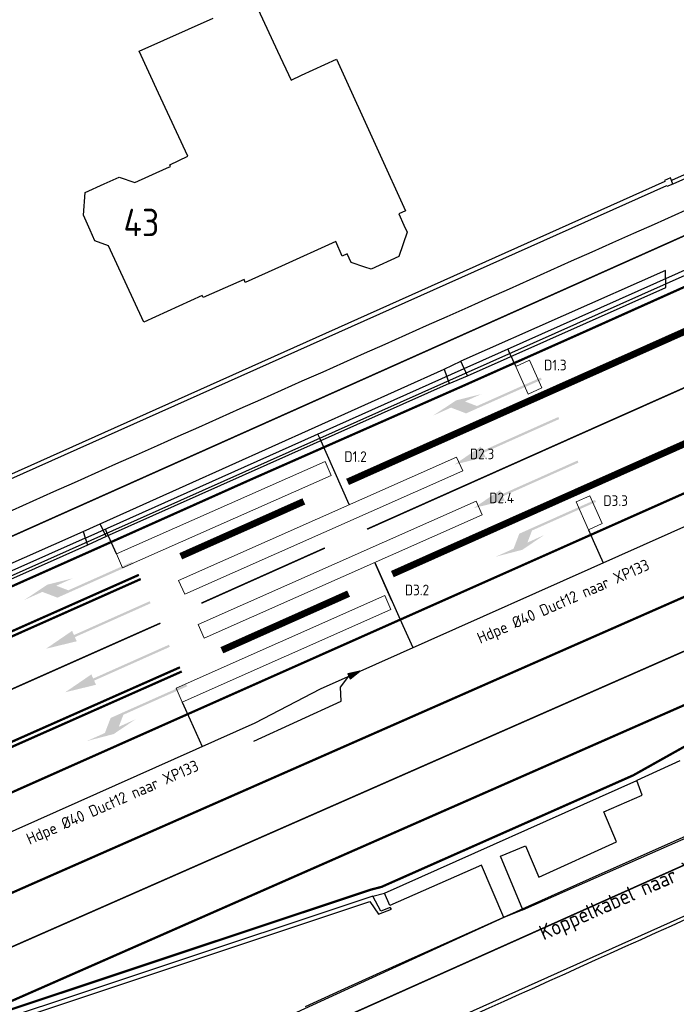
# Model space of a CAD drawing. Header units: metres. Extents: x 144112 to 146497, y 457631 to 458575.
# Tile 37 of 59: x 145918 to 145961, y 458270 to 458335. Entities that reach past the tile are written whole.
import ezdxf
from ezdxf.enums import TextEntityAlignment as Align

# ---------------------------------------------------------------- set-up
doc = ezdxf.new("R2010")
doc.units = ezdxf.units.M
doc.header["$LTSCALE"] = 0.25
for name, pattern in [('N237M200$0$030270', [0.75, 0.0675, -0.6825]), ('N237M200$0$13', [1, 0.25, -0.75]), ('N237M200$0$39', [3, 0.75, -2.25])]:
    doc.linetypes.add(name, pattern=pattern)
doc.layers.get('0').update_dxf_attribs({"linetype": 'CONTINUOUS', "lineweight": 0})
for name, color, linetype in [('B01_D', 1, 'CONTINUOUS'), ('KABEL-500', 3, 'CONTINUOUS'), ('LUS-T-CODE', 1, 'CONTINUOUS'), ('N237M200$0$TM-L_03-27_10', 252, 'N237M200$0$030270'), ('N237M200$0$TM-L_1-3_10', 252, 'N237M200$0$13'), ('N237M200$0$TM-L_1-3_45', 252, 'N237M200$0$13'), ('N237M200$0$TM-L_3-9_10', 252, 'N237M200$0$39'), ('N237M200$0$TM-L_C_15', 252, 'CONTINUOUS'), ('N237M200$0$TM-PIJL', 252, 'CONTINUOUS'), ('ONDERGROND', 7, 'CONTINUOUS'), ('TER-T01', 3, 'CONTINUOUS'), ('TER-T02', 3, 'RASTER'), ('VRI - BUIS', 1, 'CONTINUOUS'), ('VRI - Koppelkabel', 30, 'CONTINUOUS'), ('VRI - uitslijper', 1, 'CONTINUOUS'), ('WEG-NW-VERHARDING', 42, 'CONTINUOUS'), ('WEG-T01', 7, 'CONTINUOUS'), ('WEG-T21', 12, 'CONTINUOUS'), ('Z02', 7, 'CONTINUOUS')]:
    doc.layers.add(name, color=color, linetype=linetype)
doc.layers.add('LUSSEN', color=7, linetype='CONTINUOUS', lineweight=0)
doc.styles.add('I020-1', font='ISO', dxfattribs={"height": 2})
doc.styles.add('ISO', font='ISO')
doc.styles.add('VRI131 kabel1$0$ISO', font='ISO')
doc.linetypes.add('RASTER', pattern='A,0.25,-0.25,[150,BLOK.SHX,S=0.25,R=0,X=0,Y=0],-0.25,0.25', length=1)

# ---------------------------------------------------------------- blocks, each defined once
blk = doc.blocks.new('V_15X1')
blk.add_lwpolyline([(0.5, 0), (0.5, -15), (-0.5, -15), (-0.5, 0)], close=True)
at = {"layer": 'LUS-T-CODE', "style": 'ISO'}
blk.add_attdef('LUS', text='', height=1, rotation=270, dxfattribs=at).set_placement((-0.021, -16.415), align=Align.MIDDLE)
blk = doc.blocks.new('V_20X1')
blk.add_lwpolyline([(0.5, 0), (0.5, -20), (-0.5, -20), (-0.5, 0)], close=True)
at = {"layer": 'LUS-T-CODE', "style": 'I020-1'}
blk.add_attdef('LUS', text='', height=1, rotation=270, dxfattribs=at).set_placement((0.014, -21.613), align=Align.MIDDLE)
blk = doc.blocks.new('V_1X2')
blk.add_lwpolyline([(-1, 0), (1, 0), (1, -1), (-1, -1), (-1, 0)])
at = {"layer": 'LUS-T-CODE', "style": 'I020-1'}
blk.add_attdef('LUS', text='', height=1, rotation=270, dxfattribs=at).set_placement((0.022, -2.416), align=Align.MIDDLE)
blk = doc.blocks.new('N237M200$0$vobud')
at = {"layer": 'N237M200$0$TM-PIJL'}
blk.add_hatch(color=256, dxfattribs=at).paths.add_polyline_path([(5.45, -0.375), (7.5, 0), (5.45, 0.375), (5.45, 0.075), (0, 0.075), (0, -0.075), (5.45, -0.075)])
blk = doc.blocks.new('N237M200$0$vobul')
at = {"layer": 'N237M200$0$TM-PIJL'}
blk.add_hatch(color=256, dxfattribs=at).paths.add_polyline_path([(0, 0.075), (4.6, 0.075), (5.2, 0.675), (4, 0.675), (5.7, 0.975), (7.5, 0.675), (6.2, 0.675), (5.45, -0.075), (0, -0.075)])
blk = doc.blocks.new('N237M200$0$vobur')
at = {"layer": 'N237M200$0$TM-PIJL'}
blk.add_hatch(color=256, dxfattribs=at).paths.add_polyline_path([(0, -0.075), (4.6, -0.075), (5.2, -0.675), (4, -0.675), (5.7, -0.975), (7.5, -0.675), (6.2, -0.675), (5.45, 0.075), (0, 0.075)])
blk = doc.blocks.new('N237_ondergrond1')
at = {"layer": 'B01_D', "color": 8}
for points in [[(145933.468, 458336.47), (145935.022, 458333.134)], [(145925.921, 458333.12), (145930.804, 458335.287)], [(145927.201, 458330.356), (145925.921, 458333.12)], [(145935.022, 458333.134), (145935.914, 458331.221)], [(145936.602, 458331.536), (145938.904, 458332.591)], [(145938.904, 458332.591), (145941.669, 458326.523)], [(145935.914, 458331.221), (145936.602, 458331.536)], [(145929.123, 458326.209), (145927.201, 458330.356)], [(145927.943, 458325.658), (145929.123, 458326.209)], [(145941.669, 458326.523), (145943.447, 458322.62)], [(145927.732, 458325.432), (145927.993, 458325.548)], [(145927.993, 458325.548), (145927.943, 458325.658)], [(145923.631, 458324.397), (145924.622, 458324.838)], [(145924.622, 458324.838), (145925.642, 458324.498)], [(145925.642, 458324.498), (145927.732, 458325.432)], [(145922.373, 458323.837), (145923.631, 458324.397)], [(145922.273, 458322.337), (145922.373, 458323.837)], [(145922.704, 458321.359), (145922.273, 458322.337)], [(145943.447, 458322.62), (145942.997, 458322.42)], [(145942.997, 458322.42), (145943.336, 458321.679)], [(145943.336, 458321.679), (145943.547, 458321.219)], [(145923.013, 458320.657), (145922.704, 458321.359)], [(145943.547, 458321.219), (145943.007, 458319.619)], [(145923.917, 458320.324), (145923.013, 458320.657)], [(145926.233, 458315.306), (145923.917, 458320.324)], [(145938.856, 458320.609), (145935.295, 458318.998)], [(145939.276, 458319.648), (145938.856, 458320.609)], [(145939.598, 458319.79), (145939.276, 458319.648)], [(145939.866, 458319.238), (145939.598, 458319.79)], [(145935.295, 458318.998), (145932.905, 458317.917)], [(145940.767, 458318.929), (145939.866, 458319.238)], [(145943.007, 458319.619), (145941.177, 458318.788)], [(145941.177, 458318.788), (145940.767, 458318.929)], [(145932.835, 458318.107), (145931.582, 458317.555)], [(145932.905, 458317.917), (145932.835, 458318.107)], [(145930.074, 458317.067), (145926.233, 458315.306)], [(145930.126, 458316.937), (145930.074, 458317.067)], [(145931.582, 458317.555), (145930.126, 458316.937)]]:
    blk.add_lwpolyline(points, dxfattribs=at)
at = {"layer": 'N237M200$0$TM-L_03-27_10', "color": 8, "const_width": 0.1, "flags": 128}
for points in [[(146068.122, 458368.513), (145912.129, 458298.802), (145898.23, 458293.087)], [(145913.924, 458258.209), (146068.122, 458327.189)]]:
    blk.add_lwpolyline(points, dxfattribs=at)
at = {"layer": 'N237M200$0$TM-L_1-3_10', "color": 8, "const_width": 0.1, "flags": 128}
for points in [[(145940.915, 458301.696, -0.000596), (145985.773, 458321.66)], [(145930.021, 458296.828, -0.000108), (145938.132, 458300.454, -0.000108)]]:
    blk.add_lwpolyline(points, format="xyb", dxfattribs=at)
blk.add_lwpolyline([(145927.323, 458295.515), (145911.787, 458288.614)], dxfattribs=at)
at = {"layer": 'N237M200$0$TM-L_1-3_45', "color": 8, "const_width": 0.45, "flags": 128}
for points in [[(145939.628, 458304.802, 0.000316), (145984.379, 458324.788)], [(145942.575, 458298.74, -0.000254), (145987.508, 458318.771)], [(145928.661, 458299.914, 0.000057), (145936.755, 458303.521, 0.000057)], [(145931.365, 458293.734, -0.000047), (145939.698, 458297.455, -0.000047)]]:
    blk.add_lwpolyline(points, format="xyb", dxfattribs=at)
at = {"layer": 'N237M200$0$TM-L_3-9_10', "color": 8, "const_width": 0.1, "flags": 128}
blk.add_lwpolyline([(146068.122, 458340.443), (145913.493, 458272.443)], dxfattribs=at)
at = {"layer": 'N237M200$0$TM-L_C_15', "color": 8, "const_width": 0.15, "flags": 128}
for points in [[(145907.252, 458279.806), (145963.958, 458305.029), (145977.886, 458311.26), (145980.51, 458312.541), (146018.901, 458332.692, -0.013992), (146023.618, 458335.019, -0.000174), (146068.122, 458354.888, -0.000174)], [(145909.607, 458274.285, -0.000177), (146068.122, 458344.013, -0.000177)], [(145900.322, 458290.242), (145902.435, 458291.211, 0.001011), (145933.396, 458305.015), (145947.087, 458311.054, 0.001781), (145971.326, 458321.928), (145986.037, 458326.942), (145996.128, 458330.312), (146023.502, 458342.578)]]:
    blk.add_lwpolyline(points, format="xyb", dxfattribs=at)
for points in [[(146068.122, 458336.909), (145912.462, 458268.44), (145941.149, 458277.989), (145941.863, 458278.175), (145958.41, 458285.51), (145984.602, 458300.181)], [(145925.909, 458298.69), (145909.65, 458291.47)], [(145926.032, 458298.416), (145909.779, 458291.179)], [(145928.61, 458292.613), (145912.35, 458285.411)], [(145928.731, 458292.338), (145912.477, 458285.127)]]:
    blk.add_lwpolyline(points, dxfattribs=at)
at = {"layer": 'TER-T01', "color": 8}
for points in [[(145960.928, 458324.611), (145960.861, 458324.804), (145960.478, 458324.623), (145960.48, 458324.565), (145905.521, 458299.941), (145905.482, 458300.034), (145905.236, 458299.931)], [(145961.006, 458324.385), (145960.928, 458324.611)]]:
    blk.add_lwpolyline(points, dxfattribs=at)
at = {"layer": 'TER-T02', "color": 8, "flags": 128}
blk.add_lwpolyline([(145964.525, 458326.227), (145960.928, 458324.611)], dxfattribs=at)
blk.add_lwpolyline([(145998.903, 458292.605, 0.001901), (145934.942, 458263.861), (145927.083, 458259.062), (145920.745, 458252.117), (145915.932, 458243.604), (145913.945, 458233.808), (145914.151, 458225.547), (145916.405, 458218.892)], format="xyb", dxfattribs=at)
at = {"layer": 'WEG-NW-VERHARDING', "color": 8, "flags": 128}
blk.add_lwpolyline([(145997.225, 458330.683), (146207.545, 458424.495), (145997.225, 458330.683), (145964.842, 458319.736), (145896.701, 458289.329, -0.799504), (145887.318, 458299.252, -0.107165), (145891.9, 458303.658), (145892.231, 458303.862)], format="xyb", dxfattribs=at)
blk.add_lwpolyline([(145997.225, 458330.683), (146207.545, 458424.495), (145997.225, 458330.683), (145964.842, 458319.736), (145896.701, 458289.329, -0.799504), (145887.318, 458299.252, -0.107165), (145891.9, 458303.658), (145892.231, 458303.862)], format="xyb", dxfattribs=at)
at = {"layer": 'WEG-T01', "color": 8}
blk.add_lwpolyline([(146080.913, 458375.865, -0.000695), (145906.67, 458298.086), (145888.093, 458290.706)], format="xyb", dxfattribs=at)
for points in [[(145964.652, 458326.011), (145961.006, 458324.385)], [(145961.006, 458324.385), (145960.626, 458324.222), (145960.595, 458324.262), (145905.635, 458299.709), (145905.676, 458299.649), (145905.25, 458299.472)], [(145960.53, 458318.708), (145947.074, 458312.731)], [(145960.547, 458317.59), (145960.53, 458318.708)], [(145947.51, 458311.785), (145960.547, 458317.59)], [(145945.978, 458312.214), (145947.074, 458312.731)], [(145947.51, 458311.785), (145947.074, 458312.731)], [(145923.369, 458302.05), (145945.978, 458312.214)], [(145945.978, 458312.214), (145946.318, 458311.263)], [(145946.318, 458311.263), (145923.747, 458301.209)], [(145946.318, 458311.263), (145947.51, 458311.785)], [(145901.7, 458292.86), (145910.449, 458296.318), (145922.237, 458301.548)], [(145922.237, 458301.548), (145923.369, 458302.05)], [(145922.237, 458301.548), (145922.533, 458300.647)], [(145923.747, 458301.209), (145923.369, 458302.05)], [(145923.747, 458301.209), (145922.533, 458300.647)], [(145922.533, 458300.647), (145902.25, 458291.621)], [(145916.929, 458255.686), (145917.113, 458256.241), (145999.535, 458293.189)], [(145961.484, 458286.469), (145958.645, 458285.162)], [(145942.049, 458277.765), (145958.645, 458285.162)], [(145951.162, 458276.66), (145949.695, 458280.192), (145951.326, 458280.879), (145952.196, 458278.825), (145957.32, 458281.147), (145956.47, 458283.108), (145959, 458284.197), (145958.645, 458285.162)], [(145951.162, 458276.66), (145963.576, 458282.143)], [(145949.902, 458276.163), (145948.427, 458279.603), (145942.4, 458276.958), (145942.049, 458277.765)], [(145941.294, 458277.563), (145912.174, 458267.87)], [(145941.294, 458277.563), (145942.049, 458277.765)], [(145942.435, 458276.815), (145941.827, 458276.572), (145941.294, 458277.563)], [(145951.162, 458276.66), (145949.902, 458276.163)], [(145949.902, 458276.163), (145920.285, 458262.598)]]:
    blk.add_lwpolyline(points, dxfattribs=at)
at = {"layer": 'WEG-T21', "color": 8}
blk.add_lwpolyline([(145920.285, 458262.598, 0.087785), (145921.138, 458263.384), (145920.956, 458263.523, -0.099681), (145920.162, 458262.834), (145917.575, 458261.747), (145915.747, 458261.089), (145915.495, 458261.079), (145915.324, 458261.265), (145912.543, 458267.698), (145941.101, 458277.22), (145941.668, 458276.382), (145942.527, 458276.714), (145942.435, 458276.815)], format="xyb", dxfattribs=at)
at = {"layer": 'N237M200$0$TM-PIJL', "color": 8}
for name, p, rotation in [('N237M200$0$vobur', (145952.37, 458311.595), 204.0372041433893), ('N237M200$0$vobud', (145953.517, 458309.002), 204.0481700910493), ('N237M200$0$vobud', (145954.784, 458306.14), 204.0321445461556), ('N237M200$0$vobul', (145955.931, 458303.55), 204.0321436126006), ('N237M200$0$vobur', (145925.5, 458299.48), 204.0372041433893), ('N237M200$0$vobud', (145926.647, 458296.887), 204.0481700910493), ('N237M200$0$vobud', (145927.914, 458294.025), 204.0321445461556), ('N237M200$0$vobul', (145929.061, 458291.435), 204.0321436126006)]:
    blk.add_blockref(name, p, dxfattribs=dict(at, rotation=rotation))
at = {"layer": 'Z02', "color": 8, "style": 'ISO'}
blk.add_text('43', height=1.8, dxfattribs=at).set_placement((145924.896, 458320.96))

msp = doc.modelspace()

# ---------------------------------------------------------------- linework, layer by layer
at = {"layer": 'KABEL-500'}
for p, q in [((145950.307, 458313.25), (145950.175, 458313.546)), ((145937.861, 458291.205), (145978.371, 458309.26)), ((145937.797, 458307.668), (145937.671, 458307.947)), ((145923.811, 458301.465), (145923.71, 458301.691)), ((145955.781, 458300.943), (145956.433, 458299.482)), ((145943.272, 458295.368), (145943.924, 458293.906)), ((145914.676, 458280.542), (145933.548, 458288.954)), ((145929.285, 458289.165), (145930.07, 458287.403))]:
    msp.add_line(p, q, dxfattribs=at)
for points in [[(145947.292, 458312.258), (146012.256, 458341.282)], [(145922.385, 458301.097), (145947.292, 458312.258)], [(145922.385, 458301.097), (145902.475, 458292.249)], [(145933.548, 458288.954), (145937.861, 458291.205)]]:
    msp.add_lwpolyline(points, dxfattribs=at)
at = {"layer": 'VRI - BUIS', "color": 0}
for p, q in [((145939.637, 458292.197), (145940.426, 458292.348)), ((145939.637, 458292.197), (145939.8, 458291.844)), ((145940.426, 458292.348), (145939.657, 458292.153)), ((145940.426, 458292.348), (145939.678, 458292.109)), ((145940.426, 458292.348), (145939.698, 458292.065)), ((145940.426, 458292.348), (145939.718, 458292.021)), ((145940.426, 458292.348), (145939.718, 458292.021)), ((145939.734, 458291.987), (145940.426, 458292.348)), ((145940.426, 458292.348), (145939.739, 458291.977)), ((145939.744, 458291.966), (145940.426, 458292.348)), ((145940.426, 458292.348), (145939.759, 458291.932)), ((145940.426, 458292.348), (145939.779, 458291.888)), ((145940.426, 458292.348), (145939.8, 458291.844))]:
    msp.add_line(p, q, dxfattribs=at)
at = {"layer": 'VRI - BUIS', "color": 0, "flags": 128}
for points in [[(145933.469, 458287.748), (145939.199, 458290.388), (145939.175, 458291.296), (145939.718, 458292.021)], [(145939.642, 458292.185), (145940.426, 458292.348)], [(145940.426, 458292.348), (145939.647, 458292.176)], [(145939.652, 458292.165), (145940.426, 458292.348)], [(145939.662, 458292.143), (145940.426, 458292.348)], [(145940.426, 458292.348), (145939.668, 458292.13)], [(145939.672, 458292.12), (145940.426, 458292.348)], [(145939.683, 458292.098), (145940.426, 458292.348)], [(145940.426, 458292.348), (145939.688, 458292.087)], [(145939.693, 458292.075), (145940.426, 458292.348)], [(145939.703, 458292.054), (145940.426, 458292.348)], [(145940.426, 458292.348), (145939.707, 458292.044)], [(145939.713, 458292.031), (145940.426, 458292.348)], [(145939.723, 458292.01), (145940.426, 458292.348)], [(145940.426, 458292.348), (145939.729, 458291.997)], [(145940.426, 458292.348), (145939.749, 458291.954)], [(145939.754, 458291.944), (145940.426, 458292.348)], [(145939.764, 458291.921), (145940.426, 458292.348)], [(145940.426, 458292.348), (145939.769, 458291.911)], [(145939.775, 458291.898), (145940.426, 458292.348)], [(145939.785, 458291.876), (145940.426, 458292.348)], [(145940.426, 458292.348), (145939.79, 458291.865)], [(145939.794, 458291.856), (145940.426, 458292.348)]]:
    msp.add_lwpolyline(points, dxfattribs=at)
at = {"layer": 'VRI - Koppelkabel', "flags": 128}
msp.add_lwpolyline([(145936.875, 458270.307), (145939.205, 458271.374), (145941.765, 458272.547), (145956.364, 458279.069), (145974.267, 458287.033), (145991.811, 458294.899), (146014.595, 458305.081), (146042.031, 458317.291)], dxfattribs=at)
at = {"layer": 'VRI - uitslijper'}
for p, q in [((145950.685, 458312.402), (145950.307, 458313.25)), ((145939.733, 458303.321), (145937.797, 458307.668)), ((145955.461, 458301.661), (145955.781, 458300.943)), ((145924.435, 458300.064), (145923.811, 458301.465)), ((145942.549, 458296.99), (145941.424, 458299.514)), ((145941.424, 458299.514), (145943.272, 458295.368)), ((145928.765, 458290.331), (145929.285, 458289.165))]:
    msp.add_line(p, q, dxfattribs=at)

# ---------------------------------------------------------------- block references
at = {"layer": 'LUSSEN'}
ref = msp.add_blockref('V_1X2', (145951.09, 458311.487), dxfattribs=dict(at, rotation=113.9131577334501))
ref.add_attrib('LUS', 'D1.3', dxfattribs={"layer": 'LUS-T-CODE', "height": 0.7, "style": 'I020-1'}).set_placement((145953.29, 458312.487), align=Align.MIDDLE)
ref = msp.add_blockref('V_15X1', (145924.638, 458299.607), dxfattribs=dict(at, rotation=113.9131577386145))
ref.add_attrib('LUS', 'D1.2', dxfattribs={"layer": 'LUS-T-CODE', "height": 0.7, "style": 'ISO'}).set_placement((145940.154, 458306.465), align=Align.MIDDLE)
ref = msp.add_blockref('V_20X1', (145928.718, 458297.872), dxfattribs=dict(at, rotation=113.9131577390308))
ref.add_attrib('LUS', 'D2.3', dxfattribs={"layer": 'LUS-T-CODE', "height": 0.7, "style": 'I020-1'}).set_placement((145948.471, 458306.645), align=Align.MIDDLE)
ref = msp.add_blockref('V_20X1', (145930.005, 458294.98), dxfattribs=dict(at, rotation=113.9131577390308))
ref.add_attrib('LUS', 'D2.4', dxfattribs={"layer": 'LUS-T-CODE', "height": 0.7, "style": 'I020-1'}).set_placement((145949.758, 458303.753), align=Align.MIDDLE)
ref = msp.add_blockref('V_1X2', (145955.056, 458302.575), dxfattribs=dict(at, rotation=113.9131577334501))
ref.add_attrib('LUS', 'D3.3', dxfattribs={"layer": 'LUS-T-CODE', "height": 0.7, "style": 'I020-1'}).set_placement((145957.256, 458303.575), align=Align.MIDDLE)
ref = msp.add_blockref('V_15X1', (145928.563, 458290.788), dxfattribs=dict(at, rotation=113.9131577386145))
ref.add_attrib('LUS', 'D3.2', dxfattribs={"layer": 'LUS-T-CODE', "height": 0.7, "style": 'ISO'}).set_placement((145944.194, 458297.698), align=Align.MIDDLE)
at = {"layer": 'ONDERGROND'}
msp.add_blockref('N237_ondergrond1', (0, 0), dxfattribs=at)

# ---------------------------------------------------------------- texts
at = {"layer": 'VRI - BUIS', "color": 0, "attachment_point": 1, "style": 'VRI131 kabel1$0$ISO'}
for s, insert, char_height, width, rotation in [('Hdpe %%C40 Duct12 naar XP133', (145948.059, 458294.833), 0.75, 17.14074, 23.74744), ('Hdpe %%C40 Duct12 naar XP133', (145918.424, 458281.625), 0.75, 17.14074, 23.74744), ('Koppelkabel naar XP133', (145952.115, 458275.555), 1, 19.2, 23.929)]:
    msp.add_mtext(s, dxfattribs=dict(at, insert=insert, char_height=char_height, width=width, rotation=rotation))

doc.saveas('drawing.dxf')
